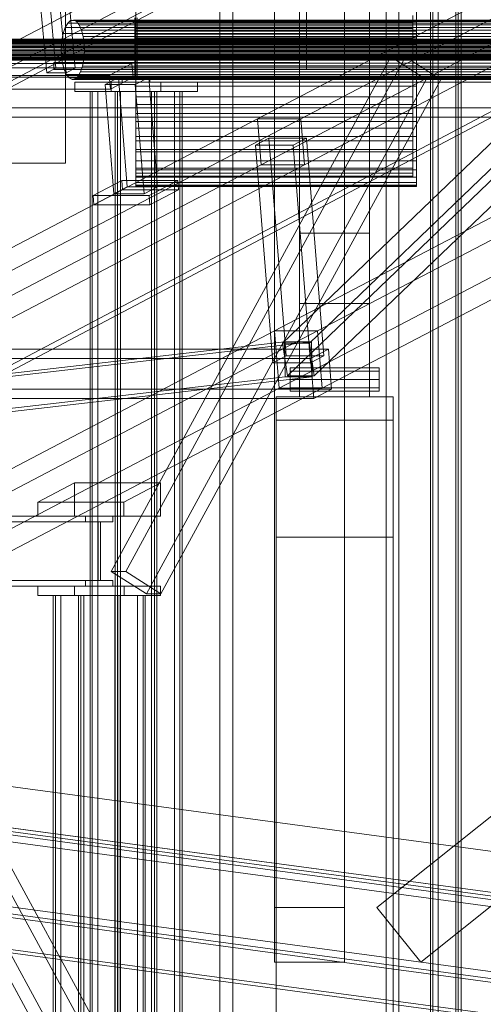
# Model space of a CAD drawing. Header units: millimetres. Extents: x -4738 to 65662, y -68080 to 6847.
# Tile 65 of 256: x -2069 to -1673, y -35399 to -34557. Entities that reach past the tile are written whole.
import ezdxf

# ---------------------------------------------------------------- set-up
doc = ezdxf.new("R2010")
doc.units = ezdxf.units.MM
for name, color, linetype, lineweight in [('COTAS_O', 1, 'Continuous', 0), ('COTAS_P', 1, 'Continuous', 0), ('frontal_briquetadora', 7, 'Continuous', 0), ('frontal_C09', 7, 'Continuous', 0), ('frontal_C10', 7, 'Continuous', 0), ('frontal_dosificador', 7, 'Continuous', 0), ('frontal_tolva', 7, 'Continuous', 0)]:
    doc.layers.add(name, color=color, linetype=linetype, lineweight=lineweight)
doc.dimstyles.new('R19_100', dxfattribs={"dimtxt": 250, "dimasz": 150, "dimexe": 150, "dimexo": 80, "dimgap": 100, "dimtad": 1, "dimtih": 1, "dimtoh": 1, "dimdsep": 46, "dimcen": 0.09, "dimadec": 0, "dimazin": 0, "dimtfac": 1, "dimtdec": 4, "dimtofl": 0, "dimtmove": 0, "dimatfit": 3, "dimfxl": 1, "dimtolj": 1, "dimtzin": 0, "dimarcsym": 0})

# ---------------------------------------------------------------- blocks, each defined once
blk = doc.blocks.new('DIM_R30_46')
at = {"layer": 'COTAS_P'}
for p, q in [((-4100, -35030), (-4219.91, -35921.98)), ((140, -35600), (20.09, -36491.98)), ((-4219.91, -35921.98), (-4065.25, -35897.36)), ((20.09, -36491.98), (-4219.91, -35921.98)), ((-4219.91, -35921.98), (-4077.24, -35986.56)), ((20.09, -36491.98), (-122.58, -36427.39)), ((20.09, -36491.98), (-134.57, -36516.59))]:
    blk.add_line(p, q, dxfattribs=at)
blk.add_text('4278.14 P', height=250, rotation=172.34341, dxfattribs=at).set_placement((-2113.24, -36306.08))
blk = doc.blocks.new('DIM_R30_50')
at = {"layer": 'COTAS_O'}
for p, q in [((-1850, -34900), (-1850, -35600)), ((-150, -34900), (-150, -35600)), ((-1850, -35600), (-1700, -35555)), ((-150, -35600), (-300, -35555)), ((-150, -35600), (-1850, -35600)), ((-1850, -35600), (-1700, -35645)), ((-150, -35600), (-300, -35645))]:
    blk.add_line(p, q, dxfattribs=at)
blk.add_text('1700 O', height=250, rotation=180, dxfattribs=at).set_placement((-1000, -35700))

msp = doc.modelspace()

# ---------------------------------------------------------------- linework, layer by layer
at = {"layer": 'frontal_briquetadora'}
for p, q in [((-1970, -34538.023), (-1970, -34558.825)), ((-1730, -34538.023), (-1730, -34558.825)), ((-1970, -34553.878), (-1970, -34573.144)), ((-1970, -34560.008), (-1970, -34555.391)), ((-1970, -34559.502), (-1970, -34556.361)), ((-1970, -34558.825), (-1970, -34578.517)), ((-1970, -34558.825), (-1730, -34558.825)), ((-1970, -34561.983), (-1970, -34559.502)), ((-1970, -34559.502), (-1733, -34559.502)), ((-1970, -34563.963), (-1970, -34560.008)), ((-1970, -34560.008), (-1730, -34560.008)), ((-1970, -34563.796), (-1970, -34561.983)), ((-1970, -34561.983), (-1733, -34561.983)), ((-1733, -34553.878), (-1733, -34573.144)), ((-1733, -34559.502), (-1733, -34556.361)), ((-1733, -34561.983), (-1733, -34559.502)), ((-1733, -34563.796), (-1733, -34561.983)), ((-1730, -34560.008), (-1730, -34555.391)), ((-1730, -34558.825), (-1730, -34578.517)), ((-1730, -34563.963), (-1730, -34560.008)), ((-1970, -34564.933), (-1970, -34563.796)), ((-1970, -34563.796), (-1733, -34563.796)), ((-1970, -34567.242), (-1970, -34563.963)), ((-1970, -34563.963), (-1730, -34563.963)), ((-1970, -34691.071), (-1970, -34564.933)), ((-1970, -34564.933), (-1733, -34564.933)), ((-1970, -34569.833), (-1970, -34567.242)), ((-1970, -34567.242), (-1730, -34567.242)), ((-1970, -34571.725), (-1970, -34569.833)), ((-1970, -34569.833), (-1730, -34569.833)), ((-1733, -34564.933), (-1733, -34563.796)), ((-1733, -34691.071), (-1733, -34564.933)), ((-1730, -34567.242), (-1730, -34563.963)), ((-1730, -34569.833), (-1730, -34567.242)), ((-1730, -34571.725), (-1730, -34569.833)), ((-1970, -34572.912), (-1970, -34571.725)), ((-1970, -34571.725), (-1730, -34571.725)), ((-1970, -34699.05), (-1970, -34572.912)), ((-1970, -34572.912), (-1730, -34572.912)), ((-1970, -34573.144), (-1970, -34591.229)), ((-1970, -34573.144), (-1733, -34573.144)), ((-1970, -34578.517), (-1970, -34597.002)), ((-1970, -34578.517), (-1730, -34578.517)), ((-1733, -34573.144), (-1733, -34591.229)), ((-1730, -34572.912), (-1730, -34571.725)), ((-1730, -34699.05), (-1730, -34572.912)), ((-1730, -34578.517), (-1730, -34597.002)), ((-1970, -34591.229), (-1970, -34608.046)), ((-1970, -34591.229), (-1733, -34591.229)), ((-1733, -34591.229), (-1733, -34608.046)), ((-1970, -34597.002), (-1970, -34614.191)), ((-1970, -34597.002), (-1730, -34597.002)), ((-1730, -34597.002), (-1730, -34614.191)), ((-1970, -34608.046), (-1970, -34623.513)), ((-1970, -34608.046), (-1733, -34608.046)), ((-1733, -34608.046), (-1733, -34623.513)), ((-1970, -34614.191), (-1970, -34630)), ((-1970, -34614.191), (-1730, -34614.191)), ((-1730, -34614.191), (-1730, -34630)), ((-1970, -34623.513), (-1970, -34637.555)), ((-1970, -34623.513), (-1733, -34623.513)), ((-1733, -34623.513), (-1733, -34637.555)), ((-1970, -34630), (-1970, -34644.352)), ((-1970, -34630), (-1730, -34630)), ((-1970, -34637.555), (-1970, -34650.104)), ((-1970, -34637.555), (-1733, -34637.555)), ((-1733, -34637.555), (-1733, -34650.104)), ((-1730, -34630), (-1730, -34644.352)), ((-1970, -34644.352), (-1970, -34657.178)), ((-1970, -34644.352), (-1730, -34644.352)), ((-1730, -34644.352), (-1730, -34657.178)), ((-1970, -34650.104), (-1970, -34661.099)), ((-1970, -34650.104), (-1733, -34650.104)), ((-1733, -34650.104), (-1733, -34661.099)), ((-1970, -34657.178), (-1970, -34668.416)), ((-1970, -34657.178), (-1730, -34657.178)), ((-1970, -34661.099), (-1970, -34670.486)), ((-1970, -34661.099), (-1733, -34661.099)), ((-1733, -34661.099), (-1733, -34670.486)), ((-1730, -34657.178), (-1730, -34668.416)), ((-1970, -34668.416), (-1970, -34678.011)), ((-1970, -34668.416), (-1730, -34668.416)), ((-1970, -34670.486), (-1970, -34678.221)), ((-1970, -34670.486), (-1733, -34670.486)), ((-1733, -34670.486), (-1733, -34678.221)), ((-1730, -34668.416), (-1730, -34678.011)), ((-1970, -34678.011), (-1970, -34685.916)), ((-1970, -34678.011), (-1730, -34678.011)), ((-1970, -34678.221), (-1970, -34684.264)), ((-1970, -34678.221), (-1733, -34678.221)), ((-1733, -34678.221), (-1733, -34684.264)), ((-1730, -34678.011), (-1730, -34685.916)), ((-1970, -34684.264), (-1970, -34688.588)), ((-1970, -34684.264), (-1733, -34684.264)), ((-1970, -34685.916), (-1970, -34692.093)), ((-1970, -34685.916), (-1730, -34685.916)), ((-1733, -34684.264), (-1733, -34688.588)), ((-1730, -34685.916), (-1730, -34692.093)), ((-1970, -34688.588), (-1970, -34691.17)), ((-1970, -34688.588), (-1733, -34688.588)), ((-1970, -34691.999), (-1970, -34691.071)), ((-1970, -34691.071), (-1733, -34691.071)), ((-1970, -34691.17), (-1970, -34691.999)), ((-1970, -34691.17), (-1733, -34691.17)), ((-1970, -34691.999), (-1733, -34691.999)), ((-1970, -34692.093), (-1970, -34696.512)), ((-1970, -34692.093), (-1730, -34692.093)), ((-1970, -34696.512), (-1970, -34699.152)), ((-1970, -34696.512), (-1730, -34696.512)), ((-1733, -34688.588), (-1733, -34691.17)), ((-1733, -34691.999), (-1733, -34691.071)), ((-1733, -34691.17), (-1733, -34691.999)), ((-1730, -34692.093), (-1730, -34696.512)), ((-1730, -34696.512), (-1730, -34699.152)), ((-1970, -34699.999), (-1970, -34699.05)), ((-1970, -34699.05), (-1730, -34699.05)), ((-1970, -34699.152), (-1970, -34699.999)), ((-1970, -34699.152), (-1730, -34699.152)), ((-1970, -34699.999), (-1730, -34699.999)), ((-1730, -34699.999), (-1730, -34699.05)), ((-1730, -34699.152), (-1730, -34699.999))]:
    msp.add_line(p, q, dxfattribs=at)
at = {"layer": 'frontal_C09'}
for p, q in [((92.26, -35504.79), (-4028.81, -34950.779)), ((146.662, -35550.446), (-4093.338, -34980.446)), ((147.061, -35547.473), (-4092.939, -34977.473)), ((87.596, -35539.478), (-4033.473, -34985.467)), ((77.286, -35541.119), (-4023.962, -34989.772)), ((76.886, -35544.093), (-4024.362, -34992.746)), ((47.154, -35540.095), (-3994.629, -34996.743)), ((46.354, -35546.042), (-3995.429, -35002.689)), ((206.711, -35629.148), (-4172.041, -35040.495)), ((207.511, -35623.202), (-4171.241, -35034.549)), ((206.311, -35632.121), (-4172.44, -35043.468)), ((132.939, -35652.527), (-4107.061, -35082.527)), ((133.338, -35649.554), (-4106.662, -35079.554)), ((-1142.947, -35386.16), (-2330.266, -35226.543)), ((-1142.148, -35380.213), (-2329.467, -35220.597))]:
    msp.add_line(p, q, dxfattribs=at)
at = {"layer": 'frontal_C10'}
for p, q in [((-4449.639, -35862.156), (-440.917, -33746.29)), ((-440.523, -33751.187), (-4449.244, -35867.053)), ((19.331, -33746.29), (-3989.39, -35862.156)), ((-3988.995, -35867.053), (19.726, -33751.187)), ((-1717.845, -35975), (-1717.845, -34032.44)), ((-1715.891, -34032.44), (-1715.891, -35975)), ((-1711.289, -34032.44), (-1711.289, -35975)), ((-1696.354, -35975), (-1696.354, -34032.44)), ((-1694.4, -34032.44), (-1694.4, -35975)), ((-1691.751, -35975), (-1691.751, -34032.44)), ((-2179.616, -34631.87), (-1720.236, -34391.297)), ((-2142.796, -34631.87), (-1683.416, -34391.297)), ((-2056.857, -34400.475), (-2038.344, -34598.976)), ((-2021.797, -34598.726), (-2040.31, -34400.226)), ((-1406.397, -34401.641), (-1865.777, -34642.213)), ((-1828.957, -34642.213), (-1369.577, -34401.641)), ((-2046, -34602.986), (-2064.514, -34404.485)), ((-2029.453, -34602.736), (-2047.966, -34404.235)), ((-1399.985, -34407.19), (-1844.481, -34833.906)), ((-1821.468, -34833.906), (-1376.973, -34407.19)), ((-1840.364, -34861.994), (-1395.868, -34435.279)), ((-1817.351, -34861.994), (-1372.856, -34435.279)), ((-1862.643, -34681.401), (-1403.264, -34440.829)), ((-1825.823, -34681.401), (-1366.444, -34440.829)), ((-2028.236, -34560.37), (-2030.383, -34564.084)), ((-2025.787, -34558.204), (-2028.236, -34560.37)), ((-1455.411, -34560.37), (-2028.236, -34560.37)), ((-2023.203, -34557.734), (-2025.787, -34558.204)), ((-1452.962, -34558.204), (-2025.787, -34558.204)), ((-2020.659, -34558.992), (-2023.203, -34557.734)), ((-1450.377, -34557.734), (-2023.203, -34557.734)), ((-2018.329, -34561.892), (-2020.659, -34558.992)), ((-1447.834, -34558.992), (-2020.659, -34558.992)), ((-2016.372, -34566.237), (-2018.329, -34561.892)), ((-1445.504, -34561.892), (-2018.329, -34561.892)), ((-1970.775, -34605.837), (-1970.775, -34555.837)), ((-1968.821, -34555.837), (-1968.821, -34605.837)), ((-2032.08, -34569.093), (-2033.213, -34575.056)), ((-2030.383, -34564.084), (-2032.08, -34569.093)), ((-1459.255, -34569.093), (-2032.08, -34569.093)), ((-1457.557, -34564.084), (-2030.383, -34564.084)), ((-2014.92, -34571.73), (-2016.372, -34566.237)), ((-1443.546, -34566.237), (-2016.372, -34566.237)), ((-1335.301, -34578.13), (-2145.338, -34578.13)), ((-1334.699, -34576.355), (-2144.737, -34576.355)), ((-1333.939, -34575.039), (-2143.976, -34575.039)), ((-1333.071, -34574.271), (-2143.109, -34574.271)), ((-1332.155, -34574.105), (-2142.193, -34574.105)), ((-1331.254, -34574.551), (-2141.292, -34574.551)), ((-1330.428, -34575.578), (-2140.466, -34575.578)), ((-1329.735, -34577.117), (-2139.772, -34577.117)), ((-2033.213, -34575.056), (-2033.705, -34581.567)), ((-1460.388, -34575.056), (-2033.213, -34575.056)), ((-2014.074, -34577.997), (-2014.92, -34571.73)), ((-1442.095, -34571.73), (-2014.92, -34571.73)), ((-2013.89, -34584.611), (-2014.074, -34577.997)), ((-2014.074, -34577.997), (-1441.249, -34577.997)), ((-1335.876, -34582.549), (-2145.914, -34582.549)), ((-1335.811, -34584.893), (-2145.849, -34584.893)), ((-1335.702, -34580.243), (-2145.74, -34580.243)), ((-1335.512, -34587.114), (-2145.549, -34587.114)), ((-1329.221, -34579.064), (-2139.258, -34579.064)), ((-1329.03, -34585.935), (-2139.067, -34585.935)), ((-2138.958, -34581.284), (-1328.921, -34581.284)), ((-1328.856, -34583.628), (-2138.893, -34583.628)), ((-2033.705, -34581.567), (-2033.521, -34588.181)), ((-1460.879, -34581.567), (-2033.705, -34581.567)), ((-2014.382, -34591.121), (-2013.89, -34584.611)), ((-1441.065, -34584.611), (-2013.89, -34584.611)), ((-1391.905, -34582.885), (-1851.284, -34823.458)), ((-1814.465, -34823.458), (-1355.085, -34582.885)), ((-1973.258, -34594.827), (-2755.681, -34594.827)), ((-1334.997, -34589.06), (-2145.035, -34589.06)), ((-1334.304, -34590.599), (-2144.341, -34590.599)), ((-1333.478, -34591.627), (-2143.516, -34591.627)), ((-1332.577, -34592.073), (-2142.614, -34592.073)), ((-1331.661, -34591.906), (-2141.699, -34591.906)), ((-1330.793, -34591.139), (-2140.831, -34591.139)), ((-1330.033, -34589.823), (-2140.07, -34589.823)), ((-1329.431, -34588.048), (-2139.469, -34588.048)), ((-2033.521, -34588.181), (-2032.675, -34594.448)), ((-1460.696, -34588.181), (-2033.521, -34588.181)), ((-2032.675, -34594.448), (-2031.224, -34599.941)), ((-1459.849, -34594.448), (-2032.675, -34594.448)), ((-2015.515, -34597.084), (-2014.382, -34591.121)), ((-1441.556, -34591.121), (-2014.382, -34591.121)), ((-1992.705, -34605.011), (-1973.258, -34594.827)), ((-1991.107, -35029.171), (-1751.778, -34589.171)), ((-1739.274, -34589.171), (-1978.603, -35029.171)), ((-1972.318, -34606.583), (-1973.258, -34594.827)), ((-1739.274, -34589.171), (-1751.778, -34589.171)), ((-1751.778, -34589.171), (-1721.663, -34608.502)), ((-1709.159, -34608.502), (-1739.274, -34589.171)), ((-1345.862, -34598.469), (-2174.31, -34598.469)), ((-2046, -34602.986), (-2038.344, -34598.976)), ((-2029.453, -34602.736), (-2046, -34602.986)), ((-2038.344, -34598.976), (-2021.797, -34598.726)), ((-2031.224, -34599.941), (-2029.266, -34604.285)), ((-1458.398, -34599.941), (-2031.224, -34599.941)), ((-2021.797, -34598.726), (-2029.453, -34602.736)), ((-2019.359, -34605.807), (-2017.213, -34602.093)), ((-2017.213, -34602.093), (-2015.515, -34597.084)), ((-1444.387, -34602.093), (-2017.213, -34602.093)), ((-1442.69, -34597.084), (-2015.515, -34597.084)), ((-2775.128, -34605.011), (-1992.705, -34605.011)), ((-2754.741, -34606.583), (-1972.318, -34606.583)), ((-2189.622, -34606.488), (-1361.175, -34606.488)), ((-2029.266, -34604.285), (-2026.936, -34607.185)), ((-1456.441, -34604.285), (-2029.266, -34604.285)), ((-2026.936, -34607.185), (-2024.392, -34608.443)), ((-1454.111, -34607.185), (-2026.936, -34607.185)), ((-2024.392, -34608.443), (-2021.808, -34607.973)), ((-1451.567, -34608.443), (-2024.392, -34608.443)), ((-1990.988, -34610.837), (-2022.248, -34610.837)), ((-2022.248, -34610.837), (-1948.608, -34610.837)), ((-2022.248, -34618.837), (-2022.248, -34610.837)), ((-2021.808, -34607.973), (-2019.359, -34605.807)), ((-1448.982, -34607.973), (-2021.808, -34607.973)), ((-1446.534, -34605.807), (-2019.359, -34605.807)), ((-1984.741, -34606.709), (-1996.225, -34612.723)), ((-1992.705, -34605.011), (-1991.765, -34616.767)), ((-1972.318, -34606.583), (-1991.765, -34616.767)), ((-1917.348, -34610.837), (-1990.988, -34610.837)), ((-1990.988, -34610.837), (-1990.988, -34618.837)), ((-1958.967, -34606.709), (-1984.741, -34606.709)), ((-1984.741, -34606.709), (-1977.248, -34700.42)), ((-1981.52, -34610.837), (-1981.52, -34605.837)), ((-1981.52, -34605.837), (-1958.075, -34605.837)), ((-1981.52, -34605.837), (-1189.893, -34605.837)), ((-1958.075, -34610.837), (-1981.52, -34610.837)), ((-1981.52, -34610.837), (-1189.893, -34610.837)), ((-1968.821, -34605.837), (-1970.775, -34605.837)), ((-1970.775, -34605.837), (-1179.147, -34605.837)), ((-1970.451, -34612.723), (-1958.967, -34606.709)), ((-1968.821, -34605.837), (-1177.193, -34605.837)), ((-1960.993, -35048.502), (-1721.663, -34608.502)), ((-1951.474, -34700.42), (-1958.967, -34606.709)), ((-1958.075, -34605.837), (-1958.075, -34610.837)), ((-1166.448, -34605.837), (-1958.075, -34605.837)), ((-1958.075, -34610.837), (-1166.448, -34610.837)), ((-1948.608, -34610.837), (-1917.348, -34610.837)), ((-1948.608, -34610.837), (-1948.608, -34618.837)), ((-1948.489, -35048.502), (-1709.159, -34608.502)), ((-1917.348, -34618.837), (-1917.348, -34610.837)), ((-1721.663, -34608.502), (-1709.159, -34608.502)), ((-1991.765, -34616.767), (-2774.188, -34616.767)), ((-1948.608, -34618.837), (-2022.248, -34618.837)), ((-2022.248, -34618.837), (-1990.988, -34618.837)), ((-2007.181, -34618.837), (-2009.135, -34618.837)), ((-2009.135, -34618.837), (-1953.905, -34618.837)), ((-2009.135, -35975), (-2009.135, -34618.837)), ((-1951.952, -34618.837), (-2007.181, -34618.837)), ((-2007.181, -34618.837), (-2007.181, -35975)), ((-1987.644, -34618.837), (-2007.181, -34618.837)), ((-2007.181, -34618.837), (-2002.579, -34618.837)), ((-2002.579, -34618.837), (-1983.041, -34618.837)), ((-2002.579, -34618.837), (-2002.579, -35975)), ((-1996.225, -34612.723), (-1970.451, -34612.723)), ((-1988.732, -34706.434), (-1996.225, -34612.723)), ((-1990.988, -34618.837), (-1917.348, -34618.837)), ((-1985.69, -34618.837), (-1987.644, -34618.837)), ((-1987.644, -34618.837), (-1932.414, -34618.837)), ((-1987.644, -35975), (-1987.644, -34618.837)), ((-1983.041, -34618.837), (-1987.644, -34618.837)), ((-1930.46, -34618.837), (-1985.69, -34618.837)), ((-1985.69, -34618.837), (-1985.69, -35975)), ((-1983.041, -35975), (-1983.041, -34618.837)), ((-1970.451, -34612.723), (-1962.958, -34706.434)), ((-1937.017, -34618.837), (-1956.554, -34618.837)), ((-1956.554, -34618.837), (-1951.952, -34618.837)), ((-1956.554, -35975), (-1956.554, -34618.837)), ((-1953.905, -34618.837), (-1951.952, -34618.837)), ((-1953.905, -34618.837), (-1953.905, -35975)), ((-1951.952, -35975), (-1951.952, -34618.837)), ((-1951.952, -34618.837), (-1932.414, -34618.837)), ((-1917.348, -34618.837), (-1948.608, -34618.837)), ((-1932.414, -34618.837), (-1937.017, -34618.837)), ((-1937.017, -34618.837), (-1937.017, -35975)), ((-1932.414, -34618.837), (-1930.46, -34618.837)), ((-1932.414, -34618.837), (-1932.414, -35975)), ((-1930.46, -35975), (-1930.46, -34618.837)), ((-2171.568, -34632.759), (-1343.12, -34632.759)), ((-1847.368, -34872.442), (-1387.988, -34631.87)), ((-1810.548, -34872.442), (-1351.168, -34631.87)), ((-1865.777, -34642.213), (-2325.156, -34882.786)), ((-2288.336, -34882.786), (-1828.957, -34642.213)), ((-1358.433, -34640.778), (-2186.88, -34640.778)), ((-1865.777, -34642.213), (-1828.957, -34642.213)), ((-1862.643, -34681.401), (-1865.777, -34642.213)), ((-1828.957, -34642.213), (-1825.823, -34681.401)), ((-1856.166, -34658.8), (-1867.651, -34664.815)), ((-1823.949, -34658.8), (-1856.166, -34658.8)), ((-1856.166, -34658.8), (-1841.283, -34844.943)), ((-1835.434, -34664.815), (-1823.949, -34658.8)), ((-1809.065, -34844.943), (-1823.949, -34658.8)), ((-1867.651, -34664.815), (-1835.434, -34664.815)), ((-1852.767, -34850.957), (-1867.651, -34664.815)), ((-1820.55, -34850.957), (-1835.434, -34664.815)), ((-2322.023, -34921.974), (-1862.643, -34681.401)), ((-2285.203, -34921.974), (-1825.823, -34681.401)), ((-1825.823, -34681.401), (-1862.643, -34681.401)), ((-1981.942, -34695.052), (-2006.443, -34707.883)), ((-1934.077, -34695.052), (-1981.942, -34695.052)), ((-1981.942, -34695.052), (-1981.316, -34702.89)), ((-1958.577, -34707.883), (-1934.077, -34695.052)), ((-1933.45, -34702.89), (-1934.077, -34695.052)), ((-2005.816, -34715.72), (-1981.316, -34702.89)), ((-1988.732, -34706.434), (-1977.248, -34700.42)), ((-1981.316, -34702.89), (-1933.45, -34702.89)), ((-1977.248, -34700.42), (-1951.474, -34700.42)), ((-1951.474, -34700.42), (-1962.958, -34706.434)), ((-1933.45, -34702.89), (-1957.95, -34715.72)), ((-2006.443, -34707.883), (-1958.577, -34707.883)), ((-2005.816, -34715.72), (-2006.443, -34707.883)), ((-1962.958, -34706.434), (-1988.732, -34706.434)), ((-1958.577, -34707.883), (-1957.95, -34715.72)), ((-1957.95, -34715.72), (-2005.816, -34715.72)), ((-1851.284, -34823.458), (-2310.664, -35064.03)), ((-2273.844, -35064.03), (-1814.465, -34823.458)), ((-1851.284, -34823.458), (-1814.465, -34823.458)), ((-1847.368, -34872.442), (-1851.284, -34823.458)), ((-1814.465, -34823.458), (-1810.548, -34872.442)), ((-1805.242, -34839.042), (-2633.689, -34839.042)), ((-1842.685, -34832.965), (-2316.948, -34887.395)), ((-2293.936, -34887.395), (-1819.672, -34832.965)), ((-1844.481, -34833.906), (-1840.364, -34861.994)), ((-1821.468, -34833.906), (-1844.481, -34833.906)), ((-1842.685, -34832.965), (-1819.672, -34832.965)), ((-1842.16, -34862.935), (-1842.685, -34832.965)), ((-1817.351, -34861.994), (-1821.468, -34833.906)), ((-1820.554, -34847.061), (-1805.242, -34839.042)), ((-1819.672, -34832.965), (-1819.147, -34862.935)), ((-1802.5, -34873.331), (-1805.242, -34839.042)), ((-2649.002, -34847.061), (-1820.554, -34847.061)), ((-1852.767, -34850.957), (-1841.283, -34844.943)), ((-1841.283, -34844.943), (-1809.065, -34844.943)), ((-1820.554, -34847.061), (-1817.812, -34881.351)), ((-1809.065, -34844.943), (-1820.55, -34850.957)), ((-1820.55, -34850.957), (-1852.767, -34850.957)), ((-2316.423, -34917.365), (-1842.16, -34862.935)), ((-2293.411, -34917.365), (-1819.147, -34862.935)), ((-1819.147, -34862.935), (-1842.16, -34862.935)), ((-1840.364, -34861.994), (-1817.351, -34861.994)), ((-2630.947, -34873.331), (-1802.5, -34873.331)), ((-2306.747, -35113.015), (-1847.368, -34872.442)), ((-2269.927, -35113.015), (-1810.548, -34872.442)), ((-1810.548, -34872.442), (-1847.368, -34872.442)), ((-1802.5, -34873.331), (-1817.812, -34881.351)), ((-1817.812, -34881.351), (-2646.26, -34881.351)), ((-2022.493, -34953.492), (-2053.753, -34969.863)), ((-1948.854, -34953.492), (-2022.493, -34953.492)), ((-2022.493, -34953.492), (-2022.493, -34981.863)), ((-1980.113, -34969.863), (-1948.854, -34953.492)), ((-1948.854, -34981.863), (-1948.854, -34953.492)), ((-2053.753, -34969.863), (-1980.113, -34969.863)), ((-2053.753, -34981.863), (-2053.753, -34969.863)), ((-1980.113, -34969.863), (-1980.113, -34981.863)), ((-2804.575, -34981.863), (-2012.947, -34981.863)), ((-1989.503, -34981.863), (-2781.13, -34981.863)), ((-1980.113, -34981.863), (-2053.753, -34981.863)), ((-2053.753, -34981.863), (-2022.493, -34981.863)), ((-2022.493, -34981.863), (-1948.854, -34981.863)), ((-1989.503, -34981.863), (-2012.947, -34981.863)), ((-2012.947, -34981.863), (-2012.947, -34986.863)), ((-1989.503, -34986.863), (-1989.503, -34981.863)), ((-1948.854, -34981.863), (-1980.113, -34981.863)), ((-2804.575, -34986.863), (-2012.947, -34986.863)), ((-2793.83, -34986.863), (-2002.202, -34986.863)), ((-2000.248, -34986.863), (-2791.876, -34986.863)), ((-2781.13, -34986.863), (-1989.503, -34986.863)), ((-2012.947, -34986.863), (-1989.503, -34986.863)), ((-2000.248, -34986.863), (-2002.202, -34986.863)), ((-2002.202, -34986.863), (-2002.202, -35036.863)), ((-2000.248, -35036.863), (-2000.248, -34986.863)), ((-2231.749, -35020.197), (-1992.42, -35460.197)), ((-1979.916, -35460.197), (-2219.245, -35020.197)), ((-1960.993, -35048.502), (-1991.107, -35029.171)), ((-1991.107, -35029.171), (-1978.603, -35029.171)), ((-1978.603, -35029.171), (-1948.489, -35048.502)), ((-2804.575, -35036.863), (-2012.947, -35036.863)), ((-2804.575, -35041.863), (-2012.947, -35041.863)), ((-2793.83, -35036.863), (-2002.202, -35036.863)), ((-2791.876, -35036.863), (-2000.248, -35036.863)), ((-1989.503, -35036.863), (-2781.13, -35036.863)), ((-2781.13, -35041.863), (-1989.503, -35041.863)), ((-2022.534, -35479.529), (-2261.863, -35039.529)), ((-2010.03, -35479.529), (-2249.359, -35039.529)), ((-2022.415, -35041.863), (-2053.675, -35041.863)), ((-2053.675, -35041.863), (-1980.035, -35041.863)), ((-2053.675, -35049.863), (-2053.675, -35041.863)), ((-1948.775, -35041.863), (-2022.415, -35041.863)), ((-2022.415, -35041.863), (-2022.415, -35049.863)), ((-1989.503, -35036.863), (-2012.947, -35036.863)), ((-2012.947, -35036.863), (-2012.947, -35041.863)), ((-2012.947, -35041.863), (-1989.503, -35041.863)), ((-2002.202, -35036.863), (-2000.248, -35036.863)), ((-1989.503, -35041.863), (-1989.503, -35036.863)), ((-1980.035, -35041.863), (-1948.775, -35041.863)), ((-1980.035, -35041.863), (-1980.035, -35049.863)), ((-1948.775, -35049.863), (-1948.775, -35041.863)), ((-1980.035, -35049.863), (-2053.675, -35049.863)), ((-2053.675, -35049.863), (-2022.415, -35049.863)), ((-2038.609, -35049.863), (-2040.562, -35049.863)), ((-2040.562, -35049.863), (-1985.333, -35049.863)), ((-2040.562, -35975), (-2040.562, -35049.863)), ((-1983.379, -35049.863), (-2038.609, -35049.863)), ((-2038.609, -35049.863), (-2038.609, -35975)), ((-2019.071, -35049.863), (-2038.609, -35049.863)), ((-2038.609, -35049.863), (-2034.006, -35049.863)), ((-2034.006, -35049.863), (-2014.469, -35049.863)), ((-2034.006, -35049.863), (-2034.006, -35975)), ((-2022.415, -35049.863), (-1948.775, -35049.863)), ((-2017.117, -35049.863), (-2019.071, -35049.863)), ((-2019.071, -35049.863), (-1963.841, -35049.863)), ((-2019.071, -35975), (-2019.071, -35049.863)), ((-2014.469, -35049.863), (-2019.071, -35049.863)), ((-1961.888, -35049.863), (-2017.117, -35049.863)), ((-2017.117, -35049.863), (-2017.117, -35975)), ((-2014.469, -35975), (-2014.469, -35049.863)), ((-1968.444, -35049.863), (-1987.981, -35049.863)), ((-1987.981, -35049.863), (-1983.379, -35049.863)), ((-1987.981, -35975), (-1987.981, -35049.863)), ((-1985.333, -35049.863), (-1983.379, -35049.863)), ((-1985.333, -35049.863), (-1985.333, -35975)), ((-1983.379, -35975), (-1983.379, -35049.863)), ((-1983.379, -35049.863), (-1963.841, -35049.863)), ((-1948.775, -35049.863), (-1980.035, -35049.863)), ((-1963.841, -35049.863), (-1968.444, -35049.863)), ((-1968.444, -35049.863), (-1968.444, -35975)), ((-1963.841, -35049.863), (-1961.888, -35049.863)), ((-1963.841, -35049.863), (-1963.841, -35975)), ((-1961.888, -35975), (-1961.888, -35049.863)), ((-1948.489, -35048.502), (-1960.993, -35048.502))]:
    msp.add_line(p, q, dxfattribs=at)
at = {"layer": 'frontal_dosificador'}
for p, q in [((-1830, -34880), (-1830, -32340)), ((-1770, -34880), (-1770, -32340)), ((-1830, -34600), (-1830, -34280)), ((-1824, -34600), (-1824, -34280)), ((-2030, -34680), (-2030, -34330)), ((-1830, -34594), (-2040, -34594)), ((-2040, -34600), (-2040, -34594)), ((-1830, -34600), (-1830, -34594)), ((-1830, -34600), (-2040, -34600)), ((-1824, -34600), (-1830, -34600)), ((-2210, -34680), (-2030, -34680)), ((-1770, -34740), (-1830, -34740)), ((-1830, -34800), (-1830, -34740)), ((-1770, -34800), (-1770, -34740)), ((-1770, -34800), (-1830, -34800)), ((-1838, -34857.929), (-1838, -34855)), ((-1762, -34855), (-1838, -34855)), ((-1762, -34857.929), (-1762, -34855)), ((-1838, -34865), (-1838, -34857.929)), ((-1762, -34857.929), (-1838, -34857.929)), ((-1838, -34865), (-1838, -34872.071)), ((-1838, -34865), (-1762, -34865)), ((-1762, -34865), (-1762, -34857.929)), ((-1762, -34872.071), (-1762, -34865)), ((-1838, -34872.071), (-1838, -34875)), ((-1762, -34872.071), (-1838, -34872.071)), ((-1762, -34872.071), (-1762, -34875)), ((-1750, -34880), (-1850, -34880)), ((-1850, -34900), (-1850, -34880)), ((-1762, -34875), (-1838, -34875)), ((-1770, -34880), (-1830, -34880)), ((-1750, -34900), (-1750, -34880)), ((-1750, -34900), (-1850, -34900)), ((-1850, -35988), (-1850, -34900)), ((-1850, -35000), (-1850, -34900)), ((-1750, -35988), (-1750, -34900)), ((-1750, -35000), (-1750, -34900)), ((-1750, -35000), (-1850, -35000))]:
    msp.add_line(p, q, dxfattribs=at)
at = {"layer": 'frontal_tolva'}
for p, q in [((-1898, -35980), (-1898, -32700)), ((-1887, -35980), (-1887, -32700)), ((-1756, -35980), (-1756, -32700)), ((-1745, -35980), (-1745, -32700)), ((-1851.5, -35316.567), (-1851.5, -34479.567)), ((-1791.5, -34479.567), (-1791.5, -35316.567)), ((-1763.733, -35316.567), (-716.733, -34479.567)), ((-1851.5, -34526.433), (-1851.5, -35363.433)), ((-1791.5, -35363.433), (-1791.5, -34526.433)), ((-1726.267, -35363.433), (-679.267, -34526.433)), ((-1791.5, -35316.567), (-1851.5, -35316.567)), ((-1851.5, -35316.567), (-1851.5, -35363.433)), ((-1791.5, -35363.433), (-1791.5, -35316.567)), ((-1763.733, -35316.567), (-1726.267, -35363.433)), ((-1851.5, -35363.433), (-1791.5, -35363.433))]:
    msp.add_line(p, q, dxfattribs=at)

# ---------------------------------------------------------------- dimensions: what is measured, and where the dimension line sits
at = {"layer": 'COTAS_O'}
dim = msp.add_aligned_dim(p1=(-150, -34900), p2=(-1850, -34900), distance=700, text='<> O', dimstyle='R19_100', dxfattribs=at)
dim.commit()
dim.dimension.update_dxf_attribs({"geometry": 'DIM_R30_50', "text_midpoint": (-1000, -35600)})
at = {"layer": 'COTAS_P'}
dim = msp.add_aligned_dim(p1=(140, -35600), p2=(-4100, -35030), distance=900, text='<> P', dimstyle='R19_100', dxfattribs=at)
dim.commit()
dim.dimension.update_dxf_attribs({"geometry": 'DIM_R30_46', "text_midpoint": (-2099.912, -36206.976)})

doc.saveas('drawing.dxf')
